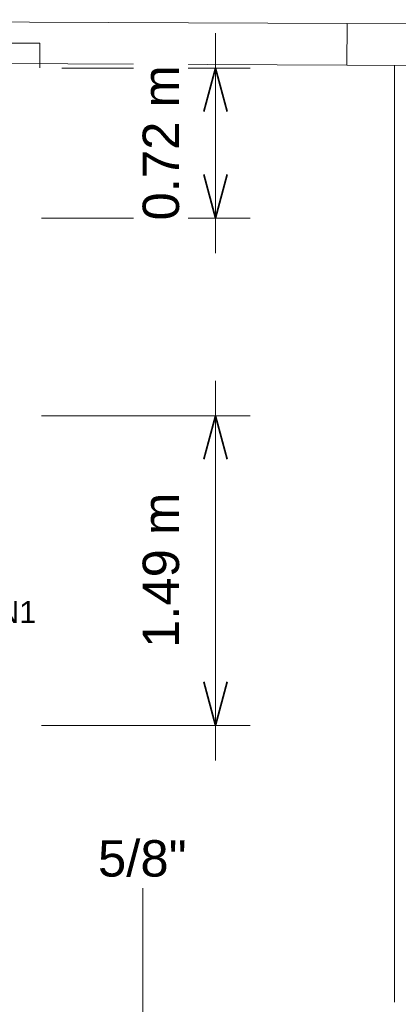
# Model space of a CAD drawing. Header units: millimetres. Extents: x -12740 to 214440, y -11012 to 10812.
# Tile 141 of 168: x -108 to 1712, y 5652 to 10389. Entities that reach past the tile are written whole.
import ezdxf

# ---------------------------------------------------------------- set-up
doc = ezdxf.new("R2010")
doc.units = ezdxf.units.MM
for name, color, linetype, lineweight in [('A-ANNO-DIMS', 211, 'Continuous', 9), ('A-ANNO-DIMS-70', 211, 'Continuous', 9), ('M-EQPM-IDEN', 50, 'Continuous', 9), ('P-PIPE-IDEN', 2, 'Continuous', 9), ('PAREDES', 7, 'Continuous', 18), ('PEM1-Layout Superior_dwg', 8, 'Continuous', 18), ('PILAR', 7, 'Continuous', 18)]:
    doc.layers.add(name, color=color, linetype=linetype, lineweight=lineweight)
doc.styles.add('Arial_1', font='arial.ttf', dxfattribs={"height": 175})
doc.styles.add('Arial_2', font='arial.ttf', dxfattribs={"height": 105})
doc.dimstyles.new('Diagonal_-_2_5_mm_Arial_1', dxfattribs={"dimscale": 304.8, "dimtxt": 178.545395, "dimasz": 0.688976, "dimexe": 0.551181, "dimexo": 0.344488, "dimgap": 0.401903, "dimtad": 1, "dimlfac": 0.001, "dimrnd": 0.01, "dimzin": 0, "dimdsep": 46, "dimtxsty": 'Arial_1', "dimblk1": 'OPEN30', "dimblk2": 'OPEN30', "dimsah": 1, "dimcen": 0.09, "dimdle": 0.551181, "dimazin": 0, "dimtfac": 1, "dimtdec": 4, "dimtix": 1, "dimtmove": 0, "dimatfit": 3, "dimfxl": 1, "dimtvp": 1, "dimtfill": 1, "dimtolj": 1, "dimtzin": 0, "dimarcsym": 2})

# ---------------------------------------------------------------- blocks, each defined once
blk = doc.blocks.new('PEM1-Layout Superior_dwg-964791-PAVIMENTO SUPERIOR TUBULAÇÃO FRIGORIGENA')
at = {"lineweight": 18, "flags": 128}
for points in [[(28211.3, 66734.3), (29823.3, 66734.3), (29823.3, 66614.6)], [(31529.3, 66626.7), (31529.3, 65013.7), (31529.3, 62120.7)]]:
    blk.add_lwpolyline(points, dxfattribs=at)
at = {"layer": 'PAREDES'}
blk.add_line((31299.3, 66628.1), (27400.4, 66645.7), dxfattribs=at)
at = {"layer": 'PAREDES', "flags": 128}
blk.add_lwpolyline([(31300.2, 66828.1), (27099.7, 66847), (27099.7, 65575.7), (27399.7, 65575.7), (27399.7, 66645.7)], dxfattribs=at)
at = {"layer": 'PILAR', "flags": 128}
blk.add_lwpolyline([(31300.2, 66828.1), (31600.2, 66826.7), (31599.3, 66626.7), (31299.3, 66628.1)], close=True, dxfattribs=at)
blk = doc.blocks.new('DIMBLOCK11-PAVIMENTO SUPERIOR TUBULAÇÃO FRIGORIGENA')
at = {"layer": 'A-ANNO-DIMS-70'}
for p, q in [((832.3, 6824.9), (832.3, 8652.1)), ((832.3, 8484.1), (-3.5, 8484.1)), ((832.3, 8484.1), (1000.3, 8484.1)), ((832.3, 6992.9), (-3.5, 6992.9)), ((832.3, 6992.9), (1000.3, 6992.9))]:
    blk.add_line(p, q, dxfattribs=at)
at = {"layer": 'A-ANNO-DIMS-70', "lineweight": 35}
for p, q in [((832.3, 8484.1), (776, 8274.1)), ((832.3, 8484.1), (888.6, 8274.1)), ((832.3, 6992.9), (776, 7202.9)), ((832.3, 6992.9), (888.6, 7202.9))]:
    blk.add_line(p, q, dxfattribs=at)
at = {"layer": 'A-ANNO-DIMS-70', "color": 0, "insert": (482.6, 7366.3), "char_height": 175, "width": 893.276, "attachment_point": 1, "rotation": 90, "line_spacing_factor": 0.941778, "style": 'Arial_1', "bg_fill": 3, "box_fill_scale": 1.25, "bg_fill_color": 256, "bg_fill_true_color": 13158600, "bg_fill_transparency": 0}
blk.add_mtext('1.49 m', dxfattribs=at)
blk = doc.blocks.new('_Open30')
at = {"color": 0, "linetype": 'ByBlock', "lineweight": -2}
for p, q in [((-1, 0.268), (0, 0)), ((0, 0), (-1, -0.268)), ((0, 0), (-1, 0))]:
    blk.add_line(p, q, dxfattribs=at)
blk = doc.blocks.new('DIMBLOCK12-PAVIMENTO SUPERIOR TUBULAÇÃO FRIGORIGENA')
at = {"layer": 'A-ANNO-DIMS-70'}
for p, q in [((832.3, 9266.1), (832.3, 10324.8)), ((832.3, 10156.8), (93.3, 10156.8)), ((832.3, 10156.8), (1000.3, 10156.8)), ((832.3, 9434.1), (-3.5, 9434.1)), ((832.3, 9434.1), (1000.3, 9434.1))]:
    blk.add_line(p, q, dxfattribs=at)
at = {"layer": 'A-ANNO-DIMS-70', "lineweight": 35}
for p, q in [((832.3, 10156.8), (776, 9946.8)), ((832.3, 10156.8), (888.6, 9946.8)), ((832.3, 9434.1), (776, 9644.1)), ((832.3, 9434.1), (888.6, 9644.1))]:
    blk.add_line(p, q, dxfattribs=at)
at = {"layer": 'A-ANNO-DIMS-70', "color": 0, "insert": (482.6, 9423.2), "char_height": 175, "width": 893.276, "attachment_point": 1, "rotation": 90, "line_spacing_factor": 0.941778, "style": 'Arial_1', "bg_fill": 3, "box_fill_scale": 1.25, "bg_fill_color": 256, "bg_fill_true_color": 13158600, "bg_fill_transparency": 0}
blk.add_mtext('0.72 m', dxfattribs=at)

msp = doc.modelspace()

# ---------------------------------------------------------------- linework, layer by layer
at = {"layer": 'P-PIPE-IDEN'}
msp.add_line((483.053, 5503.958), (483.053, 6211.058), dxfattribs=at)

# ---------------------------------------------------------------- block references
at = {"layer": 'PEM1-Layout Superior_dwg', "color": 7}
msp.add_blockref('PEM1-Layout Superior_dwg-964791-PAVIMENTO SUPERIOR TUBULAÇÃO FRIGORIGENA', (-29835.039, -56457.756), dxfattribs=at)

# ---------------------------------------------------------------- next in the draw order: texts
at = {"layer": 'P-PIPE-IDEN', "insert": (267.803, 6441.708), "char_height": 175, "width": 516.28675, "attachment_point": 1, "style": 'Arial_1', "bg_fill": 3, "box_fill_scale": 1.25, "bg_fill_color": 256, "bg_fill_true_color": 13158600, "bg_fill_transparency": 0}
msp.add_mtext('5/8"', dxfattribs=at)

# ---------------------------------------------------------------- next in the draw order: dimensions: what is measured, and where the dimension line sits
at = {"layer": 'A-ANNO-DIMS'}
for base, p1, p2, override, picture, middle in [((832.302, 10156.828), (-108.495, 9434.067), (-11.729, 10156.828), {"dimpost": '<> m', "dimfxl": 729.210092}, 'DIMBLOCK12-PAVIMENTO SUPERIOR TUBULAÇÃO FRIGORIGENA', (620.452, 9795.448)), ((832.302, 8484.067), (-108.495, 6992.874), (-108.495, 8484.067), {"dimpost": '<> m', "dimfxl": 1491.1926}, 'DIMBLOCK11-PAVIMENTO SUPERIOR TUBULAÇÃO FRIGORIGENA', (620.452, 7738.471))]:
    dim = msp.add_linear_dim(base=base, p1=p1, p2=p2, angle=90, dimstyle='Diagonal_-_2_5_mm_Arial_1', override=override, dxfattribs=at)
    dim.commit()
    dim.dimension.update_dxf_attribs({"geometry": picture, "text_midpoint": middle})

# ---------------------------------------------------------------- next in the draw order: texts
at = {"layer": 'M-EQPM-IDEN', "insert": (-1162.279, 7592.15), "char_height": 105, "width": 1397.34131, "attachment_point": 1, "style": 'Arial_2'}
msp.add_mtext('MI2-100Q4DHN1', dxfattribs=at)

doc.saveas('drawing.dxf')
